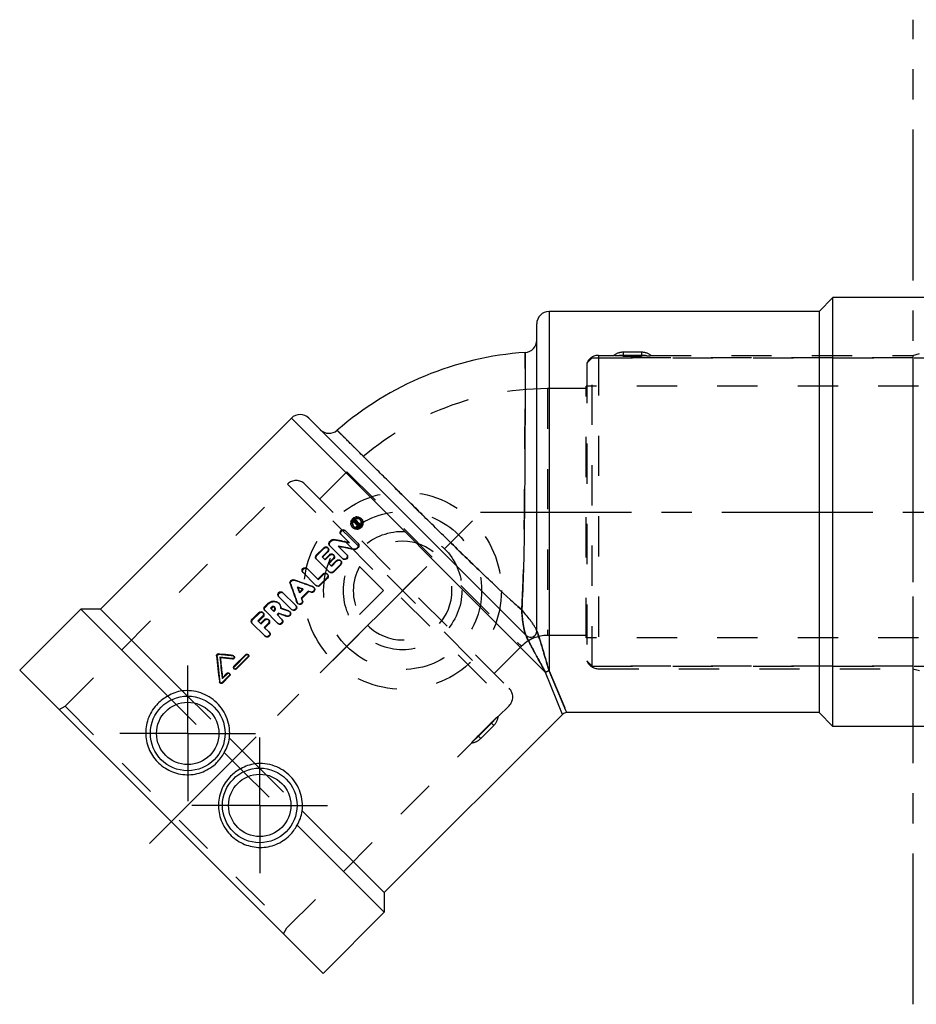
# Model space of a CAD drawing. Header units: millimetres. Extents: x 354 to 646, y 420 to 580.
# Tile 1 of 2: x 354 to 500, y 420 to 580. Entities that reach past the tile are written whole.
import ezdxf

# ---------------------------------------------------------------- set-up
doc = ezdxf.new("R2010")
doc.units = ezdxf.units.MM
doc.header["$LTSCALE"] = 65.185185
doc.linetypes.add('CENTER', pattern=[0.6, 0.375, -0.075, 0.075, -0.075])
doc.linetypes.add('HIDDEN', pattern=[0.2, 0.1, -0.1])
for name, color, linetype in [('FASEN', 7, 'CONTINUOUS'), ('KOERPER', 7, 'CONTINUOUS'), ('KONST.EL_MIT_GEO', 7, 'CONTINUOUS'), ('KURVEN', 7, 'CONTINUOUS'), ('L1', 7, 'CONTINUOUS')]:
    doc.layers.add(name, color=color, linetype=linetype)

msp = doc.modelspace()

# ---------------------------------------------------------------- linework, layer by layer
at = {"layer": 'FASEN', "color": 8, "linetype": 'HIDDEN'}
for p, q in [((447.02, 475.02), (447.02, 525.02)), ((447.02, 525.02), (551.02, 525.02)), ((447.02, 475.02), (446.16, 475.88)), ((447.02, 475.02), (551.02, 475.02))]:
    msp.add_line(p, q, dxfattribs=at)
at = {"layer": 'KOERPER', "color": 8, "linetype": 'HIDDEN'}
for p, q in [((551.02, 525.02), (447.02, 525.02)), ((552.02, 520.42), (446.02, 520.42)), ((552.02, 479.62), (446.02, 479.62)), ((551.02, 475.02), (447.02, 475.02))]:
    msp.add_line(p, q, dxfattribs=at)
at = {"layer": 'KOERPER', "color": 2, "linetype": 'CENTER'}
for p, q in [((381.47, 464.14), (381.47, 475.14)), ((381.47, 464.14), (370.47, 464.14)), ((381.47, 464.14), (381.47, 453.14)), ((381.47, 464.14), (392.47, 464.14)), ((393.14, 452.47), (393.14, 463.47)), ((393.14, 452.47), (382.14, 452.47)), ((393.14, 452.47), (393.14, 441.47)), ((393.14, 452.47), (404.14, 452.47))]:
    msp.add_line(p, q, dxfattribs=at)
at = {"layer": 'KONST.EL_MIT_GEO', "color": 7, "linetype": 'Continuous'}
for p, q in [((486.02, 534.77), (483.77, 532.52)), ((486.02, 465.27), (486.02, 534.77)), ((514.02, 534.77), (486.02, 534.77)), ((440.02, 532.52), (440.02, 474.26)), ((483.77, 532.52), (440.02, 532.52)), ((483.77, 532.52), (483.77, 467.52)), ((438.02, 480.71), (438.02, 530.52)), ((398.26, 515.22), (367.33, 484.29)), ((398.26, 515.22), (439.46, 474.03)), ((436.31, 480), (401.09, 515.22)), ((408.49, 498.63), (408.33, 498.47)), ((409.11, 497.68), (408.33, 498.47)), ((408.59, 498.53), (408.54, 498.48)), ((408.74, 498.27), (408.54, 498.48)), ((408.67, 498.44), (408.59, 498.53)), ((408.67, 498.44), (408.62, 498.39)), ((408.85, 498.38), (408.7, 498.53)), ((408.8, 498.32), (408.74, 498.27)), ((408.96, 498.49), (408.81, 498.64)), ((408.88, 498.2), (408.85, 498.17)), ((409.22, 497.79), (408.85, 498.17)), ((408.92, 498.18), (408.88, 498.2)), ((409.04, 498.1), (408.92, 498.18)), ((409.01, 498.3), (408.96, 498.33)), ((409.18, 498.2), (409.01, 498.3)), ((409.08, 498.08), (409.04, 498.1)), ((409.25, 497.98), (409.08, 498.08)), ((409.31, 498.11), (409.18, 498.2)), ((409.36, 498.09), (409.25, 497.98)), ((409.33, 497.89), (409.25, 497.98)), ((409.36, 498.09), (409.31, 498.11)), ((409.44, 498.01), (409.33, 497.89)), ((409.44, 498.01), (409.36, 498.09)), ((407.62, 495.08), (406.28, 496.42)), ((409.02, 494.98), (406.93, 497.07)), ((409.14, 497.87), (409.03, 497.76)), ((409.22, 497.79), (409.11, 497.68)), ((404.69, 495.44), (404.48, 495.22)), ((403.5, 494.24), (402.3, 493.05)), ((404.1, 493.64), (403.23, 492.77)), ((404.19, 493.56), (403.32, 492.69)), ((404.19, 493.56), (404.1, 493.64)), ((406.54, 492.5), (404.45, 494.6)), ((407.2, 493.15), (405.84, 494.51)), ((408.43, 493.93), (408.37, 493.99)), ((409.01, 494.34), (408.79, 494.12)), ((408.86, 494.06), (408.79, 494.12)), ((409.07, 494.28), (408.86, 494.06)), ((409.07, 494.28), (409.01, 494.34)), ((404.37, 490.33), (402.28, 492.42)), ((403.66, 492.34), (403.23, 492.77)), ((404.42, 493.1), (403.66, 492.34)), ((405.04, 492.49), (404.28, 491.73)), ((404.71, 491.29), (404.28, 491.73)), ((405.11, 492.41), (404.35, 491.65)), ((405.58, 492.16), (404.71, 491.29)), ((406.2, 491.54), (405.01, 490.34)), ((405.11, 492.41), (405.04, 492.49)), ((406.27, 491.47), (406.2, 491.54)), ((402.2, 488.16), (400.11, 490.25)), ((402.54, 489.12), (400.76, 490.9)), ((403.41, 489.99), (402.54, 489.12)), ((405.08, 490.28), (405.01, 490.34)), ((406.27, 491.47), (405.08, 490.28)), ((404.03, 489.37), (402.84, 488.17)), ((404.1, 489.3), (402.9, 488.11)), ((404.1, 489.3), (404.03, 489.37)), ((398.94, 484.9), (396.84, 486.99)), ((399.31, 487.79), (399.23, 487.87)), ((399.34, 487.69), (399.31, 487.79)), ((399.4, 487.75), (399.31, 487.79)), ((400.1, 487.55), (399.54, 487)), ((401, 487.22), (399.88, 486.09)), ((401.07, 487.15), (399.95, 486.02)), ((401.07, 487.15), (401, 487.22)), ((401.38, 487.08), (401, 487.22)), ((401.44, 487.02), (401.07, 487.15)), ((401.72, 487.93), (401.38, 488.06)), ((401.44, 487.02), (401.38, 487.08)), ((402.9, 488.11), (402.84, 488.17)), ((394.47, 485.22), (393.97, 484.71)), ((398.29, 484.24), (396.19, 486.34)), ((399.17, 485.37), (399.04, 485.72)), ((399.95, 486.02), (399.88, 486.09)), ((400.01, 485.72), (399.88, 486.09)), ((400.08, 485.65), (399.95, 486.02)), ((400.08, 485.65), (400.01, 485.72)), ((364.14, 484.29), (354.24, 474.39)), ((378.25, 470.18), (364.14, 484.29)), ((367.33, 484.29), (364.14, 484.29)), ((380.58, 471.03), (367.33, 484.29)), ((392.99, 483.73), (391.9, 482.65)), ((396.03, 481.99), (393.94, 484.09)), ((395.07, 484.61), (394.89, 484.43)), ((395.32, 484), (394.89, 484.43)), ((395.16, 484.53), (394.98, 484.35)), ((395.16, 484.53), (395.07, 484.61)), ((395.5, 484.18), (395.32, 484)), ((396.16, 483.61), (395.94, 483.39)), ((396.59, 484.43), (396.5, 484.46)), ((397.36, 484.17), (397.22, 484.22)), ((397.65, 484.07), (397.36, 484.17)), ((397.8, 484.02), (397.65, 484.07)), ((393.97, 479.93), (391.88, 482.02)), ((393.59, 483.13), (392.83, 482.37)), ((393.26, 481.94), (392.83, 482.37)), ((393.68, 483.05), (392.92, 482.29)), ((393.91, 482.59), (393.26, 481.94)), ((393.68, 483.05), (393.59, 483.13)), ((394.53, 481.98), (393.87, 481.33)), ((394.6, 481.9), (394.53, 481.98)), ((396.69, 482.64), (395.94, 483.39)), ((396.24, 483.54), (396.01, 483.32)), ((396.67, 483.39), (396.24, 483.54)), ((394.62, 480.58), (393.87, 481.33)), ((394.6, 481.9), (393.95, 481.25)), ((386.69, 477.01), (386.43, 477.03)), ((386.76, 476.4), (386.67, 476.48)), ((388.77, 476.78), (388.5, 476.81)), ((388.75, 476.18), (388.68, 476.26)), ((390.86, 476.92), (388.96, 475.02)), ((391.22, 476.56), (389.32, 474.66)), ((391.29, 476.49), (389.39, 474.59)), ((391.29, 476.49), (391.22, 476.56)), ((354.24, 474.39), (403.39, 425.24)), ((389.39, 474.59), (389.32, 474.66)), ((442.19, 467.23), (439.46, 474.03)), ((442.75, 467.86), (440.02, 474.26)), ((388.18, 473.52), (387.04, 472.38)), ((387.82, 473.88), (387.06, 473.12)), ((388.25, 473.45), (387.11, 472.31)), ((388.25, 473.45), (388.18, 473.52)), ((387.11, 472.31), (387.04, 472.38)), ((442.9, 467.52), (442.75, 467.86)), ((442.19, 467.23), (413.29, 438.33)), ((483.77, 467.52), (442.9, 467.52)), ((486.02, 465.27), (483.77, 467.52)), ((514.02, 465.27), (486.02, 465.27)), ((392.39, 459.23), (388.23, 463.39)), ((390.04, 458.39), (387.39, 461.04)), ((413.29, 438.33), (400.03, 451.58)), ((413.29, 435.14), (399.18, 449.25)), ((413.29, 438.33), (413.29, 435.14)), ((413.29, 435.14), (403.39, 425.24))]:
    msp.add_line(p, q, dxfattribs=at)
at = {"layer": 'KONST.EL_MIT_GEO', "color": 8, "linetype": 'HIDDEN'}
for p, q in [((448.02, 525.42), (448.02, 474.62)), ((448.02, 525.42), (450.52, 525.42)), ((452.02, 525.92), (452.02, 525.31)), ((455.02, 525.92), (452.02, 525.92)), ((455.02, 525.41), (452.02, 525.41)), ((452.02, 525.31), (455.02, 525.31)), ((455.02, 525.92), (455.02, 525.31)), ((456.53, 525.42), (498.94, 525.42)), ((498.94, 525.42), (500.02, 525.72)), ((498.94, 525.42), (498.94, 474.62)), ((447.02, 525.02), (446.16, 524.16)), ((446.16, 524.16), (446.16, 475.88)), ((446.02, 479.62), (446.02, 520.42)), ((552.02, 520.42), (446.02, 520.42)), ((439.79, 520.02), (439.79, 480.02)), ((446.02, 520.02), (439.79, 520.02)), ((407.26, 506.55), (402.86, 502.14)), ((407.26, 506.55), (435.55, 478.26)), ((361.62, 468.54), (397.63, 504.55)), ((397.63, 504.55), (433.55, 468.63)), ((400.45, 504.55), (433.55, 471.45)), ((408.57, 498.54), (408.41, 498.38)), ((408.57, 498.54), (408.49, 498.63)), ((408.83, 498.18), (408.74, 498.27)), ((408.88, 498.24), (408.8, 498.32)), ((408.88, 498.24), (408.83, 498.18)), ((408.89, 498.35), (408.85, 498.38)), ((408.96, 498.12), (408.88, 498.2)), ((408.96, 498.12), (408.93, 498.08)), ((408.99, 498.45), (408.96, 498.49)), ((409.05, 498.25), (408.96, 498.33)), ((409, 498.09), (408.96, 498.12)), ((409.04, 498.07), (409, 498.09)), ((409.33, 497.89), (409.04, 498.07)), ((409.44, 498.01), (409.05, 498.25)), ((409.47, 498.74), (409.39, 498.82)), ((409.63, 498.9), (409.55, 498.99)), ((408.22, 497.49), (408.14, 497.57)), ((408.38, 497.65), (408.3, 497.74)), ((404.57, 495.13), (404.48, 495.22)), ((404.78, 495.35), (404.57, 495.13)), ((404.78, 495.35), (404.69, 495.44)), ((405.2, 495.49), (405.11, 495.57)), ((407.7, 495), (407.62, 495.08)), ((409.09, 494.91), (409.02, 494.98)), ((403.59, 494.15), (402.39, 492.96)), ((403.59, 494.15), (403.5, 494.24)), ((404.21, 494.18), (404.13, 494.27)), ((407.26, 493.09), (407.2, 493.15)), ((402.39, 492.96), (402.3, 493.05)), ((403.74, 492.26), (403.66, 492.34)), ((404.5, 493.02), (403.74, 492.26)), ((404.5, 493.02), (404.42, 493.1)), ((405.65, 492.09), (404.78, 491.22)), ((405.13, 493.04), (405.05, 493.12)), ((405.65, 492.09), (405.58, 492.16)), ((406.29, 492.11), (406.22, 492.18)), ((406.61, 492.43), (406.54, 492.5)), ((403.48, 489.92), (403.41, 489.99)), ((404.11, 489.94), (404.05, 490)), ((404.44, 490.26), (404.37, 490.33)), ((404.78, 491.22), (404.71, 491.29)), ((398.14, 488.35), (398.06, 488.44)), ((398.74, 488.95), (398.65, 489.04)), ((402.61, 489.05), (402.54, 489.12)), ((403.48, 489.92), (402.61, 489.05)), ((399.62, 486.92), (399.54, 487)), ((399.62, 486.92), (399.58, 487.03)), ((400.17, 487.48), (399.62, 486.92)), ((400.17, 487.48), (400.06, 487.52)), ((400.17, 487.48), (400.1, 487.55)), ((401.79, 487.86), (401.72, 487.93)), ((401.94, 487.76), (401.87, 487.83)), ((402.27, 488.09), (402.2, 488.16)), ((394.56, 485.13), (394.47, 485.22)), ((396.25, 485.2), (396.17, 485.28)), ((399.24, 485.3), (399.17, 485.37)), ((399.26, 485.22), (399.33, 485.15)), ((393.08, 483.64), (391.99, 482.56)), ((393.08, 483.64), (392.99, 483.73)), ((393.7, 483.67), (393.61, 483.76)), ((394.06, 484.62), (393.97, 484.71)), ((394.56, 485.13), (394.06, 484.62)), ((395.41, 483.92), (395.32, 484)), ((395.59, 484.1), (395.41, 483.92)), ((395.59, 484.1), (395.5, 484.18)), ((395.6, 484.55), (395.52, 484.63)), ((396.24, 483.54), (396.16, 483.61)), ((396.58, 484.38), (396.5, 484.46)), ((397.87, 483.95), (397.8, 484.02)), ((398.03, 483.85), (397.96, 483.92)), ((398.35, 484.18), (398.29, 484.24)), ((399.01, 484.83), (398.94, 484.9)), ((391.99, 482.56), (391.9, 482.65)), ((393.99, 482.51), (393.34, 481.86)), ((393.99, 482.51), (393.91, 482.59)), ((394.62, 482.53), (394.54, 482.61)), ((396.1, 481.92), (396.03, 481.99)), ((396.75, 482.57), (396.69, 482.64)), ((397.54, 483.1), (397.47, 483.17)), ((393.34, 481.86), (393.26, 481.94)), ((394.69, 480.51), (394.62, 480.58)), ((394.04, 479.86), (393.97, 479.93)), ((446.02, 480.02), (439.79, 480.02)), ((552.02, 479.62), (446.02, 479.62)), ((435.55, 478.26), (431.14, 473.86)), ((386.21, 476.63), (386.12, 476.72)), ((386.52, 476.94), (386.43, 477.03)), ((388.84, 476.7), (388.77, 476.78)), ((388.99, 476.63), (388.91, 476.71)), ((390.93, 476.85), (389.03, 474.95)), ((390.93, 476.85), (390.86, 476.92)), ((391.3, 476.86), (391.23, 476.93)), ((447.02, 475.02), (446.16, 475.88)), ((388.95, 474.65), (389.02, 474.58)), ((389.03, 474.95), (388.96, 475.02)), ((440.02, 474.26), (442.9, 467.52)), ((448.02, 474.62), (498.94, 474.62)), ((498.94, 474.62), (500.02, 474.32)), ((386.67, 472.45), (386.6, 472.52)), ((387.13, 473.05), (387.06, 473.12)), ((387.13, 473.05), (387.11, 473.17)), ((387.89, 473.81), (387.13, 473.05)), ((387.89, 473.81), (387.82, 473.88)), ((388.26, 473.82), (388.19, 473.89)), ((380.58, 471.03), (388.23, 463.39)), ((386.67, 472.37), (386.74, 472.3)), ((378.25, 470.18), (387.39, 461.04)), ((360.64, 467.99), (361.62, 468.54)), ((361.62, 468.54), (397.54, 432.62)), ((431.78, 466.86), (433.55, 468.63)), ((428.52, 463.76), (430.64, 465.88)), ((428.59, 463.68), (430.71, 465.8)), ((428.95, 463.32), (431.07, 465.44)), ((431.07, 465.44), (430.64, 465.88)), ((428.95, 463.32), (428.52, 463.76)), ((397.54, 432.62), (427.53, 462.61)), ((390.04, 458.39), (399.18, 449.25)), ((392.39, 459.23), (400.03, 451.58)), ((396.99, 431.64), (397.54, 432.62))]:
    msp.add_line(p, q, dxfattribs=at)
at = {"layer": 'KONST.EL_MIT_GEO', "color": 2, "linetype": 'CENTER'}
msp.add_line((375.28, 446.28), (429, 500), dxfattribs=at)
at = {"layer": 'KONST.EL_MIT_GEO', "color": 7, "linetype": 'Continuous'}
for centre, radius in [((381.47, 464.14), 6.05), ((381.47, 464.14), 5.05), ((393.14, 452.47), 6.05), ((393.14, 452.47), 5.05)]:
    msp.add_circle(centre, radius, dxfattribs=at)
for centre, radius, start, end in [((440.02, 530.52), 2, 90, 180), ((436.02, 527.89), 2, 274.0029, 360), ((439.79, 474.02), 52, 94.0029, 130.9971), ((399.68, 513.81), 2, 45, 135), ((404.37, 514.78), 2, 225, 310.9971), ((408.86, 498.2), 0.981, 167.9938, 178.6482), ((408.89, 498.2), 1.01, 162.7465, 168.0189), ((408.89, 498.22), 0.787, 157.5663, 167.9775), ((408.91, 498.21), 0.807, 152.0224, 157.5722), ((408.92, 498.2), 0.82, 122.5838, 152.0288), ((408.94, 498.13), 0.753, 167.8761, 178.5375), ((408.97, 498.13), 0.78, 162.6378, 167.8983), ((408.87, 498.13), 0.68, 195.3104, 201.0969), ((408.96, 498.16), 1.09, 127.5798, 132.5181), ((408.99, 498.12), 0.804, 152.4098, 162.6027), ((409.01, 498.11), 0.826, 117.5931, 152.4274), ((408.95, 498.18), 1.07, 122.5579, 127.5755), ((408.93, 498.23), 1.01, 102.0058, 107.2539), ((409, 498.13), 0.804, 107.404, 117.5921), ((408.92, 498.26), 0.981, 91.3684, 102.0293), ((408.78, 498.35), 0.811, 297.2685, 332.7904), ((408.92, 498.36), 0.662, 27.1154, 62.9353), ((408.79, 498.34), 0.796, 332.7806, 343.0944), ((408.89, 498.34), 0.693, 15.6139, 27.0933), ((408.81, 498.34), 0.779, 343.1236, 348.4103), ((408.87, 498.33), 0.718, 4.5334, 15.6087), ((408.82, 498.33), 0.766, 348.4112, 353.7111), ((408.85, 498.33), 0.74, 359.0768, 4.5331), ((408.83, 498.33), 0.751, 353.7144, 359.0741), ((408.77, 498.36), 1.04, 322.5943, 343.1853), ((408.9, 498.27), 0.988, 348.4177, 359.0273), ((408.75, 498.19), 0.867, 207.1001, 237.0221), ((408.77, 498.21), 0.666, 218.9275, 231.08), ((408.85, 498.22), 0.988, 270.988, 281.6047), ((408.79, 498.32), 0.78, 281.6116, 286.8931), ((408.78, 498.33), 0.796, 286.9195, 297.2286), ((408.84, 498.26), 1.03, 281.6196, 292.687), ((408.76, 498.35), 1.04, 286.8168, 308.8248), ((408.84, 498.28), 1.04, 292.6726, 294.8595), ((408.83, 498.29), 1.06, 294.906, 308.8987), ((408.74, 498.38), 1.07, 308.8333, 322.5595), ((405.05, 495.09), 0.5, 123.0142, 134.9918), ((360.64, 264.57), 235.25, 78.4811, 79.1042), ((403.84, 493.99), 0.398, 34.1567, 44.9674), ((404.77, 492.76), 0.49, 122.2152, 135.0142), ((358.16, 255.31), 243.91, 78.1203, 78.7272), ((361.01, 263.93), 234.84, 78.8369, 78.975), ((359.65, 257.06), 241.84, 78.3613, 78.8354), ((404.76, 492.76), 0.492, 314.958, 321.4805), ((405.92, 491.88), 0.424, 34.5208, 44.9728), ((406.84, 492.8), 0.422, 224.9574, 232.2925), ((403.75, 489.71), 0.424, 34.5208, 44.9728), ((404.67, 490.63), 0.421, 224.9706, 231.4874), ((645.24, 576.09), 262.26, 199.5235, 200.1561), ((311.01, 241.86), 262.26, 69.8439, 70.4765), ((309.86, 239.97), 263.51, 69.9738, 70.175), ((647.12, 577.24), 263.51, 199.825, 200.0262), ((644.18, 575.09), 259.96, 199.6442, 199.7983), ((312.01, 242.92), 259.96, 70.2017, 70.3558), ((401.58, 487.53), 0.423, 34.4362, 44.9622), ((401.63, 487.46), 0.435, 7.281, 20.7601), ((402.5, 488.46), 0.421, 224.9706, 231.4874), ((399.56, 485.52), 0.424, 200.1803, 224.9495), ((393.33, 483.48), 0.398, 34.1567, 44.9674), ((311.85, 234.95), 262.56, 71.1367, 71.2707), ((313.2, 237.54), 260.59, 71.192, 71.3377), ((397.66, 483.62), 0.423, 35.7425, 44.971), ((397.72, 483.55), 0.434, 8.5489, 22.0554), ((398.58, 484.54), 0.422, 224.9574, 232.2925), ((398.64, 484.6), 0.422, 37.7241, 45.0423), ((394.26, 482.25), 0.49, 122.2152, 135.0142), ((312.59, 233.87), 263.3, 71.1789, 71.3789), ((310.33, 230.5), 267.27, 70.9712, 71.1367), ((437.02, 480.71), 1, 225, 360), ((625.62, 501.8), 240.8, 185.9762, 186.9841), ((361.28, 240.65), 237.2, 83.367, 83.8544), ((627.24, 502.41), 241.96, 186.151, 186.9527), ((362.07, 244.02), 234.28, 83.522, 83.9691), ((362.61, 242.24), 235.4, 83.6235, 84.1118), ((623.57, 500.83), 238.07, 185.8909, 186.5194), ((630, 501.56), 244.54, 186.5182, 186.666), ((381.63, 464.53), 6.59, 99.195, 120.9034), ((381.37, 464.22), 6.73, 117.647, 134.9473), ((442.9, 466.52), 1, 90, 134.9997), ((381.67, 464.41), 6.64, 329.4752, 351.0905), ((381.42, 464.17), 6.74, 315.0516, 332.3289), ((393.17, 452.42), 6.74, 117.6711, 134.9484), ((393.42, 452.67), 6.64, 98.9181, 120.5162), ((393.53, 452.63), 6.59, 329.0984, 350.8032), ((393.22, 452.37), 6.73, 315.0527, 332.353)]:
    msp.add_arc(centre, radius, start, end, dxfattribs=at)
at = {"layer": 'KONST.EL_MIT_GEO', "color": 8, "linetype": 'HIDDEN'}
for centre, radius, start, end in [((448.02, 523.42), 2, 90, 158.1849), ((452.02, 523.42), 2.5, 90, 128.0086), ((455.02, 523.42), 2.5, 51.9914, 90), ((455.26, 541.23), 15.91, 272.0765, 273.3622), ((439.79, 474.02), 46, 90, 135), ((399.04, 503.13), 2, 45, 135), ((408.82, 498.31), 0.233, 344.9345, 357.6683), ((409.01, 498.28), 0.656, 44.976, 50.2028), ((408.82, 498.09), 0.851, 224.9797, 231.0766), ((408.85, 498.12), 0.656, 219.7993, 225.024), ((362.15, 266.55), 232.95, 78.7237, 79.3491), ((643.85, 574.5), 260.37, 199.3203, 200.033), ((312.6, 243.25), 260.37, 69.967, 70.6797), ((395.4, 484.35), 0.28, 45.0171, 57.03), ((395.36, 484.4), 1.22, 359.0414, 2.8119), ((314.7, 238.7), 258.97, 71.2673, 71.5689), ((439.79, 474.02), 6, 90, 135), ((623.99, 500.44), 238.96, 185.7184, 186.7284), ((363.5, 246.6), 231.49, 83.7135, 84.2919), ((448.02, 476.62), 2, 201.8151, 270), ((685.76, 611.15), 281.9, 208.8738, 209.1076), ((169.11, 397.12), 281.68, 15.8924, 16.1308), ((432.13, 470.04), 2, 315, 45), ((429.3, 467.21), 2.5, 315, 353.0086), ((427.18, 465.09), 2.5, 276.9914, 315), ((440.5, 451.51), 17.12, 137.113, 138.1)]:
    msp.add_arc(centre, radius, start, end, dxfattribs=at)
at = {"layer": 'KONST.EL_MIT_GEO', "color": 7, "linetype": 'Continuous'}
for points, knots in [([(436.16, 525.89), (436.16, 525.9), (436.15, 525.86), (436.16, 525.83), (436.16, 525.74), (436.16, 525.64), (436.16, 525.5), (436.16, 525.25), (436.16, 524.87), (436.16, 524.32), (436.15, 523.65), (436.15, 522.87), (436.15, 521.61), (436.14, 519.79), (436.13, 517.33), (436.12, 514.54), (436.11, 511.47), (436.09, 508.18), (436.06, 503.53), (436.01, 497.66), (435.89, 490.8), (435.73, 486.32), (435.58, 484.19)], [0, 0, 0, 0, 0.000373, 0.001491, 0.003352, 0.005955, 0.009297, 0.013373, 0.023707, 0.036908, 0.052911, 0.071641, 0.093006, 0.143218, 0.20258, 0.269952, 0.34404, 0.42343, 0.506611, 0.67806, 0.84594, 1, 1, 1, 1]), ([(435.58, 484.19), (433.96, 485.59), (430.69, 488.64), (425.75, 493.41), (421.56, 497.53), (418.25, 500.79), (415.91, 503.1), (413.73, 505.27), (411.75, 507.23), (410, 508.97), (408.71, 510.25), (407.82, 511.13), (407.27, 511.68), (406.8, 512.15), (406.41, 512.54), (406.13, 512.81), (405.96, 512.99), (405.86, 513.09), (405.79, 513.16), (405.72, 513.22), (405.7, 513.25), (405.68, 513.26), (405.68, 513.27)], [0, 0, 0, 0, 0.15406, 0.32194, 0.493389, 0.57657, 0.65596, 0.730048, 0.79742, 0.856782, 0.906994, 0.928359, 0.947089, 0.963092, 0.976293, 0.986627, 0.990703, 0.994045, 0.996648, 0.998509, 0.999627, 1, 1, 1, 1]), ([(408.49, 498.63), (408.53, 498.67), (408.64, 498.73), (408.77, 498.68), (408.81, 498.64)], [0, 0, 0, 0, 0.511442, 1, 1, 1, 1]), ([(408.78, 498.45), (408.76, 498.47), (408.71, 498.47), (408.68, 498.45), (408.67, 498.44)], [0, 0, 0, 0, 0.719345, 1, 1, 1, 1]), ([(408.9, 499.24), (408.96, 499.25), (409.19, 499.23), (409.42, 499.11), (409.55, 498.99)], [0, 0, 0, 0, 0.257371, 1, 1, 1, 1]), ([(409.55, 498.99), (409.66, 498.88), (409.77, 498.68), (409.8, 498.48), (409.81, 498.42)], [0, 0, 0, 0, 0.742792, 1, 1, 1, 1]), ([(406.28, 496.42), (406.2, 496.5), (406.11, 496.74), (406.27, 497.08), (406.61, 497.24), (406.85, 497.15), (406.93, 497.07)], [0, 0, 0, 0, 0.243795, 0.500533, 0.756533, 1, 1, 1, 1]), ([(409.06, 497.36), (408.93, 497.32), (408.65, 497.29), (408.39, 497.39), (408.28, 497.46)], [0, 0, 0, 0, 0.507892, 1, 1, 1, 1]), ([(408.87, 497.23), (408.82, 497.23), (408.61, 497.25), (408.41, 497.33), (408.29, 497.43)], [0, 0, 0, 0, 0.257699, 1, 1, 1, 1]), ([(404.37, 494.71), (404.33, 494.79), (404.31, 494.98), (404.41, 495.16), (404.48, 495.22)], [0, 0, 0, 0, 0.488519, 1, 1, 1, 1]), ([(409.02, 494.98), (409.1, 494.9), (409.2, 494.66), (409.09, 494.42), (409.01, 494.34)], [0, 0, 0, 0, 0.492265, 1, 1, 1, 1]), ([(403.5, 494.24), (403.58, 494.33), (403.81, 494.44), (404.05, 494.35), (404.13, 494.27)], [0, 0, 0, 0, 0.513654, 1, 1, 1, 1]), ([(404.17, 494.21), (404.23, 494.13), (404.26, 493.98), (404.23, 493.85), (404.22, 493.82)], [0, 0, 0, 0, 0.738495, 1, 1, 1, 1]), ([(407.2, 493.15), (407.27, 493.08), (407.37, 492.85), (407.23, 492.51), (406.91, 492.34), (406.67, 492.4), (406.58, 492.47)], [0, 0, 0, 0, 0.246431, 0.49993, 0.753587, 1, 1, 1, 1]), ([(402.28, 492.42), (402.2, 492.5), (402.11, 492.74), (402.22, 492.97), (402.3, 493.05)], [0, 0, 0, 0, 0.48679, 1, 1, 1, 1]), ([(405.05, 493.12), (405.13, 493.04), (405.23, 492.8), (405.12, 492.57), (405.04, 492.49)], [0, 0, 0, 0, 0.488748, 1, 1, 1, 1]), ([(405.76, 492.28), (405.84, 492.3), (406.01, 492.32), (406.16, 492.23), (406.22, 492.18)], [0, 0, 0, 0, 0.503786, 1, 1, 1, 1]), ([(406.27, 492.12), (406.33, 492.03), (406.38, 491.81), (406.28, 491.61), (406.2, 491.54)], [0, 0, 0, 0, 0.492589, 1, 1, 1, 1]), ([(407.38, 492.86), (407.4, 492.77), (407.37, 492.56), (407.16, 492.34), (406.86, 492.28), (406.68, 492.37), (406.61, 492.43)], [0, 0, 0, 0, 0.250033, 0.505826, 0.756795, 1, 1, 1, 1]), ([(400.11, 490.25), (400.03, 490.33), (399.94, 490.57), (400.1, 490.91), (400.44, 491.07), (400.68, 490.98), (400.76, 490.9)], [0, 0, 0, 0, 0.243795, 0.500533, 0.756533, 1, 1, 1, 1]), ([(403.59, 490.1), (403.67, 490.13), (403.84, 490.14), (403.99, 490.06), (404.05, 490)], [0, 0, 0, 0, 0.503786, 1, 1, 1, 1]), ([(404.1, 489.95), (404.15, 489.86), (404.21, 489.64), (404.11, 489.44), (404.03, 489.37)], [0, 0, 0, 0, 0.492589, 1, 1, 1, 1]), ([(405.01, 490.34), (404.93, 490.27), (404.72, 490.16), (404.49, 490.23), (404.41, 490.3)], [0, 0, 0, 0, 0.508104, 1, 1, 1, 1]), ([(405.08, 490.28), (404.99, 490.2), (404.76, 490.09), (404.52, 490.18), (404.44, 490.26)], [0, 0, 0, 0, 0.509585, 1, 1, 1, 1]), ([(398.06, 488.44), (398, 488.6), (398.1, 489), (398.5, 489.09), (398.65, 489.04)], [0, 0, 0, 0, 0.500293, 1, 1, 1, 1]), ([(396.19, 486.34), (396.11, 486.42), (396.03, 486.66), (396.19, 486.99), (396.52, 487.15), (396.77, 487.07), (396.84, 486.99)], [0, 0, 0, 0, 0.243795, 0.500533, 0.756533, 1, 1, 1, 1]), ([(401.99, 487.63), (402.02, 487.48), (401.91, 487.1), (401.52, 487.03), (401.38, 487.08)], [0, 0, 0, 0, 0.501049, 1, 1, 1, 1]), ([(402.06, 487.52), (402.08, 487.37), (401.95, 487.03), (401.58, 486.96), (401.44, 487.02)], [0, 0, 0, 0, 0.502211, 1, 1, 1, 1]), ([(402.84, 488.17), (402.76, 488.09), (402.55, 487.99), (402.32, 488.06), (402.24, 488.13)], [0, 0, 0, 0, 0.508104, 1, 1, 1, 1]), ([(402.9, 488.11), (402.82, 488.02), (402.59, 487.92), (402.35, 488.01), (402.27, 488.09)], [0, 0, 0, 0, 0.509585, 1, 1, 1, 1]), ([(394.47, 485.22), (394.69, 485.44), (395.31, 485.74), (395.96, 485.49), (396.17, 485.28)], [0, 0, 0, 0, 0.513453, 1, 1, 1, 1]), ([(396.17, 485.28), (396.33, 485.13), (396.48, 484.84), (396.5, 484.54), (396.5, 484.46)], [0, 0, 0, 0, 0.742566, 1, 1, 1, 1]), ([(400.01, 485.72), (400.05, 485.63), (400.05, 485.4), (399.85, 485.15), (399.53, 485.06), (399.33, 485.15), (399.26, 485.22)], [0, 0, 0, 0, 0.249621, 0.503506, 0.754874, 1, 1, 1, 1]), ([(400.08, 485.65), (400.11, 485.56), (400.11, 485.34), (399.91, 485.08), (399.6, 484.99), (399.4, 485.08), (399.33, 485.15)], [0, 0, 0, 0, 0.249399, 0.504202, 0.755929, 1, 1, 1, 1]), ([(392.99, 483.73), (393.07, 483.82), (393.3, 483.93), (393.54, 483.84), (393.61, 483.76)], [0, 0, 0, 0, 0.513654, 1, 1, 1, 1]), ([(393.66, 483.7), (393.72, 483.62), (393.75, 483.47), (393.72, 483.34), (393.71, 483.31)], [0, 0, 0, 0, 0.738495, 1, 1, 1, 1]), ([(393.86, 484.2), (393.82, 484.28), (393.8, 484.47), (393.9, 484.65), (393.97, 484.71)], [0, 0, 0, 0, 0.488519, 1, 1, 1, 1]), ([(395.52, 484.63), (395.46, 484.69), (395.29, 484.75), (395.13, 484.67), (395.07, 484.61)], [0, 0, 0, 0, 0.487289, 1, 1, 1, 1]), ([(395.56, 484.58), (395.5, 484.62), (395.35, 484.65), (395.21, 484.58), (395.16, 484.53)], [0, 0, 0, 0, 0.487842, 1, 1, 1, 1]), ([(395.5, 484.18), (395.56, 484.24), (395.64, 484.4), (395.58, 484.58), (395.52, 484.63)], [0, 0, 0, 0, 0.511575, 1, 1, 1, 1]), ([(398.07, 483.73), (398.11, 483.57), (398.01, 483.2), (397.62, 483.11), (397.47, 483.17)], [0, 0, 0, 0, 0.500641, 1, 1, 1, 1]), ([(398.15, 483.61), (398.17, 483.46), (398.04, 483.12), (397.68, 483.05), (397.54, 483.1)], [0, 0, 0, 0, 0.501741, 1, 1, 1, 1]), ([(398.97, 484.86), (399.04, 484.77), (399.1, 484.54), (398.95, 484.23), (398.64, 484.08), (398.41, 484.14), (398.33, 484.21)], [0, 0, 0, 0, 0.245793, 0.500221, 0.753649, 1, 1, 1, 1]), ([(399.12, 484.6), (399.14, 484.51), (399.11, 484.31), (398.9, 484.09), (398.6, 484.02), (398.42, 484.11), (398.35, 484.18)], [0, 0, 0, 0, 0.250033, 0.505826, 0.756795, 1, 1, 1, 1]), ([(438.02, 480.72), (438.01, 480.83), (437.93, 481), (437.81, 481.26), (437.6, 481.57), (437.35, 481.99), (436.88, 482.62), (436.3, 483.36), (435.82, 483.92), (435.58, 484.19)], [0, 0, 0, 0, 0.074467, 0.132914, 0.196838, 0.337905, 0.479511, 0.750604, 1, 1, 1, 1]), ([(436.31, 480), (436.29, 480.03), (436.23, 480.12), (436.13, 480.37), (436.02, 480.79), (435.9, 481.36), (435.77, 482.14), (435.66, 483.09), (435.6, 483.83), (435.58, 484.19)], [0, 0, 0, 0, 0.027486, 0.070686, 0.192839, 0.333917, 0.476357, 0.749184, 1, 1, 1, 1]), ([(391.88, 482.02), (391.8, 482.1), (391.71, 482.34), (391.82, 482.57), (391.9, 482.65)], [0, 0, 0, 0, 0.48679, 1, 1, 1, 1]), ([(394.54, 482.61), (394.62, 482.53), (394.72, 482.29), (394.61, 482.06), (394.53, 481.98)], [0, 0, 0, 0, 0.488748, 1, 1, 1, 1]), ([(396.69, 482.64), (396.77, 482.56), (396.86, 482.32), (396.7, 481.97), (396.36, 481.82), (396.11, 481.91), (396.03, 481.99)], [0, 0, 0, 0, 0.246525, 0.500543, 0.753819, 1, 1, 1, 1]), ([(396.87, 482.35), (396.89, 482.26), (396.86, 482.05), (396.65, 481.83), (396.35, 481.77), (396.17, 481.86), (396.1, 481.92)], [0, 0, 0, 0, 0.250033, 0.505826, 0.756795, 1, 1, 1, 1]), ([(394.62, 480.58), (394.7, 480.5), (394.8, 480.26), (394.64, 479.91), (394.29, 479.75), (394.05, 479.85), (393.97, 479.93)], [0, 0, 0, 0, 0.246525, 0.500543, 0.753819, 1, 1, 1, 1]), ([(440.02, 474.26), (439.89, 474.73), (439.63, 475.62), (439.27, 476.85), (438.96, 477.9), (438.69, 478.79), (438.45, 479.55), (438.27, 480.12), (438.15, 480.47), (438.09, 480.64), (438.05, 480.7), (438.03, 480.75), (438.02, 480.72), (438.02, 480.71)], [0, 0, 0, 0, 0.217607, 0.408175, 0.564415, 0.698526, 0.81781, 0.918698, 0.957944, 0.984905, 0.992313, 0.995835, 1, 1, 1, 1]), ([(394.81, 480.29), (394.82, 480.19), (394.79, 479.99), (394.58, 479.77), (394.29, 479.71), (394.1, 479.79), (394.04, 479.86)], [0, 0, 0, 0, 0.250033, 0.505826, 0.756795, 1, 1, 1, 1]), ([(439.46, 474.03), (439.22, 474.46), (438.77, 475.27), (438.16, 476.39), (437.64, 477.35), (437.2, 478.17), (436.83, 478.88), (436.55, 479.41), (436.39, 479.74), (436.32, 479.91), (436.29, 479.97), (436.28, 480.02), (436.31, 480.01), (436.31, 480)], [0, 0, 0, 0, 0.217622, 0.408204, 0.564453, 0.698572, 0.817864, 0.918756, 0.958019, 0.98502, 0.992383, 0.995874, 1, 1, 1, 1]), ([(386.12, 476.72), (386.11, 476.8), (386.18, 476.98), (386.35, 477.04), (386.43, 477.03)], [0, 0, 0, 0, 0.499085, 1, 1, 1, 1]), ([(388.97, 476.45), (388.95, 476.39), (388.87, 476.28), (388.74, 476.25), (388.68, 476.26)], [0, 0, 0, 0, 0.5046, 1, 1, 1, 1]), ([(389.05, 476.38), (389.03, 476.32), (388.95, 476.21), (388.81, 476.18), (388.75, 476.18)], [0, 0, 0, 0, 0.505118, 1, 1, 1, 1]), ([(390.86, 476.92), (390.91, 476.97), (391.04, 477.03), (391.18, 476.98), (391.23, 476.93)], [0, 0, 0, 0, 0.508453, 1, 1, 1, 1]), ([(391.23, 476.93), (391.28, 476.88), (391.33, 476.74), (391.27, 476.61), (391.22, 476.56)], [0, 0, 0, 0, 0.492645, 1, 1, 1, 1]), ([(389.32, 474.66), (389.27, 474.61), (389.14, 474.55), (389, 474.6), (388.95, 474.65)], [0, 0, 0, 0, 0.508215, 1, 1, 1, 1]), ([(389.39, 474.59), (389.34, 474.54), (389.21, 474.48), (389.06, 474.54), (389.02, 474.58)], [0, 0, 0, 0, 0.509836, 1, 1, 1, 1]), ([(387.82, 473.88), (387.87, 473.93), (388, 473.99), (388.14, 473.94), (388.19, 473.89)], [0, 0, 0, 0, 0.508453, 1, 1, 1, 1]), ([(388.19, 473.89), (388.24, 473.84), (388.29, 473.7), (388.23, 473.56), (388.18, 473.52)], [0, 0, 0, 0, 0.492645, 1, 1, 1, 1]), ([(388.23, 463.39), (388.35, 464.43), (388.09, 466.59), (386.35, 469.27), (383.66, 470.92), (381.58, 471.15), (380.58, 471.03)], [0, 0, 0, 0, 0.256316, 0.508397, 0.754725, 1, 1, 1, 1]), ([(387.04, 472.38), (386.99, 472.33), (386.86, 472.27), (386.72, 472.32), (386.67, 472.37)], [0, 0, 0, 0, 0.508022, 1, 1, 1, 1]), ([(387.11, 472.31), (387.06, 472.26), (386.92, 472.2), (386.78, 472.25), (386.74, 472.3)], [0, 0, 0, 0, 0.509643, 1, 1, 1, 1]), ([(376.62, 468.98), (375.99, 468.36), (374.99, 466.84), (374.49, 464.22), (375.01, 461.62), (376.45, 459.4), (378.66, 457.86), (381.32, 457.27), (384.02, 457.76), (385.56, 458.78), (386.19, 459.41)], [0, 0, 0, 0, 0.126558, 0.25024, 0.372031, 0.494538, 0.619199, 0.745618, 0.872743, 1, 1, 1, 1]), ([(400.03, 451.58), (400.15, 452.58), (399.92, 454.66), (398.27, 457.35), (395.59, 459.09), (393.43, 459.35), (392.39, 459.23)], [0, 0, 0, 0, 0.245275, 0.491603, 0.743684, 1, 1, 1, 1]), ([(388.41, 457.19), (387.78, 456.56), (386.76, 455.02), (386.27, 452.32), (386.86, 449.66), (388.4, 447.45), (390.62, 446.01), (393.22, 445.49), (395.84, 445.99), (397.36, 446.99), (397.98, 447.62)], [0, 0, 0, 0, 0.127257, 0.254382, 0.380801, 0.505462, 0.627969, 0.74976, 0.873442, 1, 1, 1, 1])]:
    msp.add_open_spline(points, degree=3, knots=knots, dxfattribs=at)
at = {"layer": 'KONST.EL_MIT_GEO', "color": 8, "linetype": 'HIDDEN'}
for points, knots in [([(435.58, 484.19), (435.73, 486.32), (435.89, 490.8), (436.01, 497.66), (436.07, 504.64), (436.11, 511.25), (436.13, 517), (436.15, 521.05), (436.15, 523.54), (436.16, 524.83), (436.15, 525.56), (436.16, 525.89)], [0, 0, 0, 0, 0.15406, 0.32194, 0.493389, 0.655959, 0.79742, 0.906994, 0.947088, 0.976293, 1, 1, 1, 1]), ([(451.21, 525.33), (451.12, 525.34), (450.95, 525.35), (450.74, 525.35), (450.57, 525.38), (450.52, 525.38), (450.48, 525.39), (450.48, 525.39)], [0, 0, 0, 0, 0.35939, 0.674888, 0.913046, 0.981113, 1, 1, 1, 1]), ([(455.84, 525.33), (455.92, 525.34), (456.09, 525.35), (456.3, 525.35), (456.47, 525.38), (456.53, 525.38), (456.56, 525.39), (456.56, 525.39)], [0, 0, 0, 0, 0.35939, 0.674889, 0.913046, 0.981112, 1, 1, 1, 1]), ([(405.68, 513.27), (405.92, 513.04), (406.43, 512.51), (407.35, 511.61), (409.11, 509.85), (411.99, 507), (416.07, 502.95), (420.77, 498.3), (425.75, 493.41), (430.69, 488.64), (433.96, 485.59), (435.58, 484.19)], [0, 0, 0, 0, 0.023707, 0.052912, 0.093007, 0.202582, 0.344042, 0.506612, 0.678061, 0.845941, 1, 1, 1, 1]), ([(408.22, 497.49), (408.05, 497.66), (407.86, 498.18), (408.22, 498.91), (408.94, 499.26), (409.47, 499.07), (409.63, 498.9)], [0, 0, 0, 0, 0.243769, 0.500852, 0.757554, 1, 1, 1, 1]), ([(408.38, 497.65), (408.51, 497.52), (408.92, 497.38), (409.48, 497.64), (409.75, 498.21), (409.6, 498.61), (409.47, 498.74)], [0, 0, 0, 0, 0.24341, 0.499942, 0.756562, 1, 1, 1, 1]), ([(408.57, 498.54), (408.62, 498.58), (408.73, 498.64), (408.85, 498.6), (408.89, 498.56)], [0, 0, 0, 0, 0.51306, 1, 1, 1, 1]), ([(406.36, 496.33), (406.29, 496.41), (406.2, 496.65), (406.36, 496.99), (406.7, 497.15), (406.94, 497.06), (407.02, 496.99)], [0, 0, 0, 0, 0.242986, 0.500535, 0.757342, 1, 1, 1, 1]), ([(404.54, 494.51), (404.46, 494.59), (404.37, 494.83), (404.48, 495.05), (404.57, 495.13)], [0, 0, 0, 0, 0.485171, 1, 1, 1, 1]), ([(403.59, 494.15), (403.67, 494.24), (403.89, 494.35), (404.14, 494.26), (404.21, 494.18)], [0, 0, 0, 0, 0.515273, 1, 1, 1, 1]), ([(404.5, 493.02), (404.59, 493.1), (404.81, 493.21), (405.05, 493.12), (405.13, 493.04)], [0, 0, 0, 0, 0.512847, 1, 1, 1, 1]), ([(402.37, 492.34), (402.29, 492.41), (402.2, 492.65), (402.31, 492.88), (402.39, 492.96)], [0, 0, 0, 0, 0.485171, 1, 1, 1, 1]), ([(405.65, 492.09), (405.74, 492.17), (405.97, 492.28), (406.21, 492.19), (406.29, 492.11)], [0, 0, 0, 0, 0.510247, 1, 1, 1, 1]), ([(400.19, 490.16), (400.12, 490.24), (400.03, 490.48), (400.19, 490.82), (400.53, 490.98), (400.77, 490.89), (400.85, 490.82)], [0, 0, 0, 0, 0.242986, 0.500535, 0.757342, 1, 1, 1, 1]), ([(403.48, 489.92), (403.56, 490), (403.79, 490.11), (404.04, 490.02), (404.11, 489.94)], [0, 0, 0, 0, 0.510247, 1, 1, 1, 1]), ([(398.14, 488.35), (398.09, 488.51), (398.19, 488.9), (398.59, 489.01), (398.74, 488.95)], [0, 0, 0, 0, 0.500294, 1, 1, 1, 1]), ([(396.28, 486.25), (396.2, 486.33), (396.12, 486.57), (396.28, 486.9), (396.61, 487.06), (396.85, 486.98), (396.93, 486.9)], [0, 0, 0, 0, 0.242986, 0.500535, 0.757342, 1, 1, 1, 1]), ([(394.56, 485.13), (394.78, 485.35), (395.26, 485.57), (395.88, 485.47), (396.15, 485.31), (396.25, 485.2)], [0, 0, 0, 0, 0.509617, 0.757194, 1, 1, 1, 1]), ([(393.08, 483.64), (393.16, 483.73), (393.38, 483.84), (393.62, 483.75), (393.7, 483.67)], [0, 0, 0, 0, 0.515273, 1, 1, 1, 1]), ([(394.03, 484), (393.95, 484.07), (393.86, 484.32), (393.97, 484.54), (394.06, 484.62)], [0, 0, 0, 0, 0.485171, 1, 1, 1, 1]), ([(395.59, 484.1), (395.64, 484.16), (395.72, 484.32), (395.66, 484.49), (395.6, 484.55)], [0, 0, 0, 0, 0.513193, 1, 1, 1, 1]), ([(435.58, 484.19), (435.6, 483.83), (435.65, 483.09), (435.77, 482.14), (435.89, 481.36), (436.01, 480.88), (436.09, 480.51), (436.17, 480.29), (436.23, 480.12), (436.28, 480.03), (436.31, 480)], [0, 0, 0, 0, 0.250874, 0.523726, 0.666177, 0.807624, 0.87108, 0.928731, 0.971477, 1, 1, 1, 1]), ([(391.96, 481.93), (391.89, 482.01), (391.8, 482.25), (391.91, 482.48), (391.99, 482.56)], [0, 0, 0, 0, 0.485171, 1, 1, 1, 1]), ([(393.99, 482.51), (394.08, 482.59), (394.3, 482.7), (394.54, 482.61), (394.62, 482.53)], [0, 0, 0, 0, 0.512847, 1, 1, 1, 1]), ([(438.02, 480.71), (438.02, 480.72), (438.02, 480.73), (438.04, 480.73), (438.05, 480.71), (438.07, 480.67), (438.11, 480.58), (438.16, 480.44), (438.24, 480.19), (438.31, 479.99), (438.36, 479.85)], [0, 0, 0, 0, 0.024858, 0.036928, 0.055275, 0.086184, 0.190468, 0.344287, 0.536585, 1, 1, 1, 1]), ([(438.02, 480.71), (438.02, 480.71), (438.02, 480.72), (438.02, 480.72), (438.02, 480.72)], [0, 0, 0, 0, 0.497024, 1, 1, 1, 1]), ([(436.31, 480), (436.31, 480.01), (436.3, 480.02), (436.28, 480), (436.29, 479.98), (436.3, 479.94), (436.34, 479.85), (436.4, 479.72), (436.52, 479.48), (436.62, 479.29), (436.69, 479.15)], [0, 0, 0, 0, 0.024626, 0.036657, 0.05471, 0.085431, 0.190088, 0.344258, 0.536476, 1, 1, 1, 1]), ([(436.69, 479.15), (436.83, 478.88), (437.55, 477.5), (438.3, 476.13), (438.9, 475.03)], [0, 0, 0, 0, 0.195267, 1, 1, 1, 1]), ([(438.36, 479.85), (438.45, 479.56), (438.91, 478.07), (439.35, 476.58), (439.7, 475.38)], [0, 0, 0, 0, 0.195448, 1, 1, 1, 1]), ([(386.21, 476.63), (386.2, 476.71), (386.27, 476.89), (386.44, 476.95), (386.52, 476.94)], [0, 0, 0, 0, 0.499082, 1, 1, 1, 1]), ([(390.93, 476.85), (390.98, 476.9), (391.11, 476.96), (391.25, 476.91), (391.3, 476.86)], [0, 0, 0, 0, 0.510076, 1, 1, 1, 1]), ([(389.02, 474.58), (388.97, 474.63), (388.92, 474.77), (388.98, 474.9), (389.03, 474.95)], [0, 0, 0, 0, 0.490782, 1, 1, 1, 1]), ([(387.89, 473.81), (387.94, 473.86), (388.07, 473.92), (388.21, 473.87), (388.26, 473.82)], [0, 0, 0, 0, 0.510076, 1, 1, 1, 1]), ([(431.23, 466.44), (431.3, 466.5), (431.42, 466.61), (431.58, 466.75), (431.71, 466.86), (431.75, 466.89), (431.79, 466.91), (431.79, 466.91)], [0, 0, 0, 0, 0.35939, 0.674888, 0.913046, 0.981113, 1, 1, 1, 1]), ([(427.96, 463.16), (427.9, 463.1), (427.79, 462.97), (427.64, 462.82), (427.54, 462.68), (427.5, 462.64), (427.48, 462.61), (427.49, 462.61)], [0, 0, 0, 0, 0.35939, 0.674889, 0.913046, 0.981112, 1, 1, 1, 1]), ([(427.49, 462.61), (427.48, 462.61), (427.53, 462.67), (427.56, 462.71), (427.66, 462.83), (427.72, 462.9), (427.76, 462.94)], [0, 0, 0, 0, 0.070646, 0.296268, 0.618513, 1, 1, 1, 1])]:
    msp.add_open_spline(points, degree=3, knots=knots, dxfattribs=at)
for points in [[(452.02, 525.41), (451.75, 525.41), (451.47, 525.39), (451.21, 525.33)], [(452.02, 525.31), (451.75, 525.32), (451.48, 525.32), (451.21, 525.33)], [(455.84, 525.33), (455.57, 525.39), (455.29, 525.41), (455.02, 525.41)], [(455.84, 525.33), (455.57, 525.32), (455.29, 525.32), (455.02, 525.31)], [(408.88, 498.24), (408.91, 498.26), (408.91, 498.32), (408.89, 498.35)], [(409.43, 498.78), (409.37, 498.83), (409.31, 498.86), (409.24, 498.89)], [(409.63, 498.9), (409.7, 498.84), (409.75, 498.77), (409.79, 498.69)], [(408.24, 497.88), (408.26, 497.82), (408.3, 497.75), (408.34, 497.7)], [(404.78, 495.35), (404.89, 495.45), (405.06, 495.51), (405.2, 495.49)], [(409.09, 494.91), (409.15, 494.85), (409.2, 494.76), (409.21, 494.67)], [(407.26, 493.09), (407.32, 493.03), (407.37, 492.94), (407.38, 492.86)], [(401.79, 487.86), (401.85, 487.84), (401.9, 487.81), (401.94, 487.76)], [(401.94, 487.76), (401.98, 487.72), (402.02, 487.67), (402.04, 487.62)], [(396.25, 485.2), (396.34, 485.11), (396.42, 485), (396.47, 484.89)], [(399.33, 485.15), (399.29, 485.2), (399.26, 485.25), (399.24, 485.3)], [(397.87, 483.95), (397.93, 483.93), (397.98, 483.89), (398.03, 483.85)], [(398.03, 483.85), (398.07, 483.81), (398.1, 483.76), (398.12, 483.71)], [(399.01, 484.83), (399.07, 484.77), (399.11, 484.69), (399.12, 484.6)], [(396.75, 482.57), (396.81, 482.52), (396.86, 482.43), (396.87, 482.35)], [(394.69, 480.51), (394.75, 480.45), (394.79, 480.37), (394.81, 480.29)], [(438.02, 480.72), (438.02, 480.72), (438.02, 480.71), (438.02, 480.71)], [(388.84, 476.7), (388.9, 476.69), (388.95, 476.67), (388.99, 476.63)], [(440.02, 474.26), (439.82, 474.23), (439.62, 474.14), (439.46, 474.03)], [(386.74, 472.3), (386.7, 472.34), (386.67, 472.39), (386.67, 472.45)], [(430.64, 465.88), (430.84, 466.06), (431.03, 466.25), (431.23, 466.44)], [(430.71, 465.8), (430.91, 466), (431.08, 466.21), (431.23, 466.44)], [(427.96, 463.16), (428.14, 463.36), (428.33, 463.56), (428.52, 463.76)], [(427.96, 463.16), (428.19, 463.31), (428.4, 463.49), (428.59, 463.68)]]:
    msp.add_open_spline(points, degree=3, dxfattribs=at)
at = {"layer": 'KONST.EL_MIT_GEO', "color": 7, "linetype": 'Continuous'}
for points in [[(407.98, 497.79), (407.91, 497.92), (407.88, 498.08), (407.88, 498.23)], [(407.92, 498.5), (407.98, 498.68), (408.09, 498.84), (408.22, 498.97)], [(408.12, 498.38), (408.1, 498.31), (408.1, 498.24), (408.1, 498.17)], [(408.1, 498.17), (408.11, 498.04), (408.17, 497.9), (408.25, 497.79)], [(408.19, 498.15), (408.19, 498.08), (408.2, 498.01), (408.21, 497.95)], [(408.37, 499.08), (408.45, 499.13), (408.54, 499.17), (408.62, 499.2)], [(408.74, 499), (408.65, 498.99), (408.56, 498.95), (408.48, 498.9)], [(408.64, 498.55), (408.62, 498.55), (408.6, 498.54), (408.59, 498.53)], [(408.7, 498.53), (408.68, 498.55), (408.66, 498.56), (408.64, 498.55)], [(409.22, 498.95), (409.08, 499.02), (408.9, 499.04), (408.74, 499)], [(409.24, 498.89), (409.09, 498.95), (408.92, 498.95), (408.76, 498.9)], [(408.8, 498.32), (408.82, 498.35), (408.83, 498.4), (408.8, 498.43)], [(408.91, 498.54), (408.96, 498.49), (408.98, 498.4), (408.96, 498.33)], [(408.99, 498.45), (409.03, 498.41), (409.06, 498.35), (409.05, 498.3)], [(409.87, 498.07), (409.84, 497.95), (409.8, 497.83), (409.73, 497.73)], [(409.81, 498.42), (409.82, 498.3), (409.8, 498.18), (409.77, 498.06)], [(409.79, 498.69), (409.86, 498.56), (409.89, 498.4), (409.89, 498.25)], [(408.35, 497.69), (408.41, 497.65), (408.47, 497.61), (408.53, 497.59)], [(408.53, 497.59), (408.66, 497.54), (408.81, 497.53), (408.94, 497.55)], [(409.73, 497.73), (409.67, 497.63), (409.59, 497.54), (409.5, 497.47)], [(404.77, 495.5), (404.87, 495.57), (405, 495.6), (405.11, 495.57)], [(404.22, 493.82), (404.19, 493.75), (404.15, 493.69), (404.1, 493.64)], [(404.33, 493.94), (404.34, 493.8), (404.28, 493.65), (404.19, 493.56)], [(404.21, 494.18), (404.28, 494.12), (404.32, 494.03), (404.33, 493.94)], [(404.45, 494.6), (404.42, 494.63), (404.39, 494.67), (404.37, 494.71)], [(404.51, 493.17), (404.55, 493.2), (404.6, 493.22), (404.65, 493.23)], [(404.65, 493.23), (404.79, 493.26), (404.96, 493.22), (405.05, 493.12)], [(408.79, 494.12), (408.69, 494.02), (408.51, 493.96), (408.37, 493.99)], [(408.86, 494.06), (408.75, 493.95), (408.58, 493.9), (408.43, 493.93)], [(409.21, 494.67), (409.23, 494.53), (409.17, 494.37), (409.07, 494.28)], [(405.13, 493.04), (405.2, 492.98), (405.24, 492.89), (405.25, 492.8)], [(405.25, 492.8), (405.26, 492.68), (405.22, 492.55), (405.15, 492.46)], [(405.58, 492.16), (405.63, 492.21), (405.7, 492.25), (405.76, 492.28)], [(406.41, 491.86), (406.42, 491.73), (406.37, 491.57), (406.27, 491.47)], [(406.29, 492.11), (406.35, 492.04), (406.4, 491.95), (406.41, 491.86)], [(403.41, 489.99), (403.46, 490.04), (403.52, 490.08), (403.59, 490.1)], [(404.23, 489.69), (404.25, 489.55), (404.19, 489.4), (404.1, 489.3)], [(404.11, 489.94), (404.18, 489.87), (404.22, 489.78), (404.23, 489.69)], [(401.72, 487.93), (401.78, 487.91), (401.83, 487.88), (401.87, 487.83)], [(401.92, 487.77), (401.95, 487.73), (401.97, 487.68), (401.99, 487.63)], [(393.7, 483.67), (393.77, 483.61), (393.81, 483.52), (393.82, 483.43)], [(393.94, 484.09), (393.91, 484.12), (393.88, 484.16), (393.86, 484.2)], [(396.47, 484.89), (396.53, 484.76), (396.57, 484.61), (396.57, 484.46)], [(397.8, 484.02), (397.86, 484), (397.92, 483.96), (397.96, 483.92)], [(398, 483.87), (398.03, 483.83), (398.06, 483.78), (398.07, 483.73)], [(393.71, 483.31), (393.68, 483.24), (393.64, 483.18), (393.59, 483.13)], [(393.82, 483.43), (393.83, 483.29), (393.77, 483.14), (393.68, 483.05)], [(394, 482.66), (394.04, 482.69), (394.09, 482.71), (394.14, 482.72)], [(394.14, 482.72), (394.28, 482.75), (394.45, 482.71), (394.54, 482.61)], [(394.74, 482.29), (394.75, 482.15), (394.7, 482), (394.6, 481.9)], [(394.62, 482.53), (394.69, 482.47), (394.73, 482.38), (394.74, 482.29)], [(388.77, 476.78), (388.82, 476.77), (388.87, 476.75), (388.91, 476.71)], [(388.91, 476.71), (388.97, 476.65), (389, 476.54), (388.97, 476.45)], [(388.99, 476.63), (389.04, 476.58), (389.06, 476.51), (389.06, 476.45)], [(389.06, 476.45), (389.06, 476.42), (389.05, 476.4), (389.05, 476.38)], [(391.36, 476.61), (391.35, 476.57), (391.32, 476.53), (391.29, 476.49)], [(391.3, 476.86), (391.36, 476.8), (391.38, 476.7), (391.36, 476.61)], [(388.95, 474.65), (388.89, 474.71), (388.86, 474.82), (388.89, 474.9)], [(388.89, 474.9), (388.9, 474.95), (388.93, 474.99), (388.96, 475.02)], [(440.02, 474.26), (439.82, 474.23), (439.62, 474.14), (439.46, 474.03)], [(386.67, 472.37), (386.63, 472.41), (386.61, 472.46), (386.6, 472.52)], [(388.32, 473.57), (388.31, 473.53), (388.28, 473.48), (388.25, 473.45)], [(388.26, 473.82), (388.32, 473.76), (388.34, 473.65), (388.32, 473.57)]]:
    msp.add_open_spline(points, degree=3, dxfattribs=at)
at = {"layer": 'KURVEN', "color": 8, "linetype": 'HIDDEN'}
for p, q in [((427.61, 475.98), (404.98, 498.61)), ((427.61, 498.61), (404.98, 475.98)), ((409.3, 491.18), (413.18, 487.29)), ((413.18, 487.29), (409.3, 483.41))]:
    msp.add_line(p, q, dxfattribs=at)
for radius in [16, 12.8, 9.6]:
    msp.add_circle((416.29, 487.29), radius, dxfattribs=at)
for start, end in [(225, 135), (150.962, 209.038)]:
    msp.add_arc((416.29, 487.29), 8, start, end, dxfattribs=at)
at = {"layer": 'L1', "color": 2, "linetype": 'CENTER'}
for p, q in [((499.02, 420.23), (499.02, 579.82)), ((428.91, 500.02), (571.62, 500.02))]:
    msp.add_line(p, q, dxfattribs=at)

doc.saveas('drawing.dxf')
